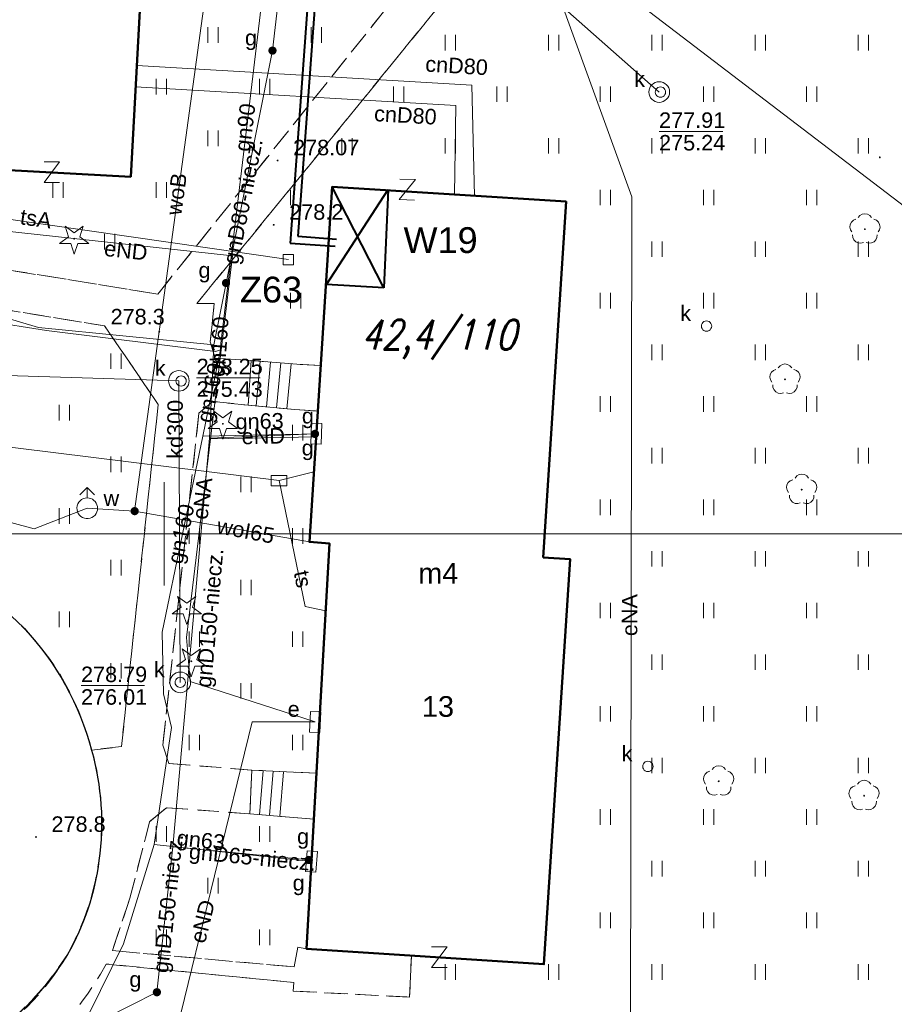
# Model space of a CAD drawing. Extents: x 0 to 6568752, y 0 to 5584302.
# Tile 50 of 74: x 6568593 to 6568635, y 5583977 to 5584025. Entities that reach past the tile are written whole.
import ezdxf
from ezdxf.enums import TextEntityAlignment as Align

# ---------------------------------------------------------------- set-up
doc = ezdxf.new("R2010")
doc.units = 0
doc.header["$PDSIZE"] = 0.75
for name, pattern in [('GAK', [3.5, 2, -0.7, 0.1, -0.7]), ('PRZER2-1', [1.5, 1, -0.5]), ('PRZER3-1', [2, 1.5, -0.5])]:
    doc.linetypes.add(name, pattern=pattern)
doc.layers.get('0').update_dxf_attribs({"linetype": 'CONTINUOUS'})
doc.layers.get('Defpoints').update_dxf_attribs({"linetype": 'CONTINUOUS'})
for name, color, linetype, lineweight in [('alarm', 51, 'CONTINUOUS', 50), ('EGBS', 7, 'CONTINUOUS', 18), ('EGBU', 7, 'CONTINUOUS', 50), ('EGBU_O', 7, 'CONTINUOUS', 50), ('EGDE', 7, 'CONTINUOUS', 18), ('GEPADR_O', 7, 'CONTINUOUS', 18), ('GEPPHC', 7, 'CONTINUOUS', 18), ('GUPPRZ_O', 7, 'CONTINUOUS', 18), ('OTKC', 7, 'CONTINUOUS', 18), ('OTKJ', 7, 'CONTINUOUS', 18), ('OTKK', 7, 'CONTINUOUS', 25), ('OTRN', 7, 'CONTINUOUS', 13), ('OTRN_O', 7, 'CONTINUOUS', 13), ('OTRS', 7, 'CONTINUOUS', 13), ('OTRS_O', 7, 'CONTINUOUS', 13), ('OTZT', 7, 'CONTINUOUS', 18), ('ramka sekcji', 7, 'CONTINUOUS', 18), ('siec', 7, 'GAK', 70), ('SUPK', 7, 'CONTINUOUS', 18), ('SUPW', 7, 'CONTINUOUS', 18), ('SUPW_O', 7, 'CONTINUOUS', 18)]:
    doc.layers.add(name, color=color, linetype=linetype, lineweight=lineweight)
for name, color, linetype, lineweight, true_color in [('OTZG', 7, 'CONTINUOUS', 18, 0x008000), ('OTZL', 7, 'CONTINUOUS', 18, 0x008000), ('SUCP', 7, 'CONTINUOUS', 18, 0xd200d2), ('SUCP_O', 7, 'CONTINUOUS', 18, 0xd200d2), ('SUEP', 1, 'CONTINUOUS', 18, 0xff0000), ('SUEP_O', 1, 'CONTINUOUS', 18, 0xff0000), ('SUES', 1, 'CONTINUOUS', 18, 0xff0000), ('SUES_O', 1, 'CONTINUOUS', 18, 0xff0000), ('SUGP', 7, 'CONTINUOUS', 18, 0xbfbf00), ('SUGP_O', 7, 'CONTINUOUS', 18, 0xbfbf00), ('SUGS', 7, 'CONTINUOUS', 18, 0xbfbf00), ('SUGS_O', 7, 'CONTINUOUS', 18, 0xbfbf00), ('SUGU', 7, 'CONTINUOUS', 18, 0xbfbf00), ('SUGU_O', 7, 'CONTINUOUS', 18, 0xbfbf00), ('SUGW', 7, 'CONTINUOUS', 18, 0xbfbf00), ('SUGW_O', 7, 'CONTINUOUS', 18, 0xbfbf00), ('SUKP', 7, 'CONTINUOUS', 18, 0x803300), ('SUKP_O', 7, 'CONTINUOUS', 18, 0x803300), ('SUKS', 7, 'CONTINUOUS', 18, 0x803300), ('SUKS_O', 7, 'CONTINUOUS', 18, 0x803300), ('SUTP', 7, 'CONTINUOUS', 18, 0xff9100), ('SUTP_O', 7, 'CONTINUOUS', 18, 0xff9100), ('SUWH', 5, 'CONTINUOUS', 18, 0x0000ff), ('SUWP', 5, 'CONTINUOUS', 18, 0x0000ff), ('SUWP_O', 5, 'CONTINUOUS', 18, 0x0000ff), ('SUWW', 5, 'CONTINUOUS', 18, 0x0000ff), ('SUWW_O', 5, 'CONTINUOUS', 18, 0x0000ff)]:
    doc.layers.add(name, color=color, linetype=linetype, lineweight=lineweight, true_color=true_color)
doc.styles.add('Arial', font='arial.ttf')
doc.styles.add('GEO-INFO', font='arial.ttf')
doc.styles.add('UZBROJENIE', font='SIMPLEX.shx', dxfattribs={"width": 0.8, "oblique": 15.00003, "height": 0.9})
doc.dimstyles.get("Standard").update_dxf_attribs({"dimtxt": 0.18, "dimasz": 0.18, "dimexe": 0.18, "dimexo": 0.0625, "dimgap": 0.09, "dimtad": 0, "dimtih": 1, "dimtoh": 1, "dimdec": 4, "dimzin": 0, "dimdsep": 46, "dimtxsty": 'Standard', "dimcen": 0.09, "dimadec": 0, "dimazin": 0, "dimtfac": 1, "dimtdec": 4, "dimtofl": 0, "dimtmove": 0, "dimatfit": 3, "dimfxl": 0, "dimtolj": 1, "dimtzin": 0, "dimarcsym": 0})

# ---------------------------------------------------------------- blocks, each defined once
blk = doc.blocks.new('D_GSPRDL1')
blk.add_hatch(color=0).paths.add_polyline_path([(0, -0.045), (0.013906, -0.042798), (0.02645, -0.036406), (0.036406, -0.02645), (0.042798, -0.013906), (0.045, 0), (0.042798, 0.013906), (0.036406, 0.02645), (0.02645, 0.036406), (0.013906, 0.042798), (0, 0.045), (-0.013906, 0.042798), (-0.02645, 0.036406), (-0.036406, 0.02645), (-0.042798, 0.013906), (-0.045, 0), (-0.042798, -0.013906), (-0.036406, -0.02645), (-0.02645, -0.036406), (-0.013906, -0.042798)])
at = {"color": 0}
for points in [[(-0.635969, -0.134326), (-0.70458, -0.024001), (-0.731429, 0.103115), (-0.713292, 0.231763), (-0.652348, 0.346501), (-0.55591, 0.433559), (-0.435555, 0.482485)], [(-0.324277, 0.563333), (-0.240553, 0.662679), (-0.127956, 0.727494), (0, 0.75), (0.127956, 0.727494), (0.240553, 0.662679), (0.324277, 0.563333)], [(0.435555, 0.482485), (0.55591, 0.433559), (0.652348, 0.346501), (0.713292, 0.231763), (0.731429, 0.103115), (0.70458, -0.024001), (0.635969, -0.134326)], [(-0.068773, -0.646351), (-0.194901, -0.677512), (-0.324092, -0.663766), (-0.440839, -0.606763), (-0.531129, -0.513345), (-0.584125, -0.394725), (-0.593465, -0.265141)], [(0.593465, -0.265141), (0.584125, -0.394725), (0.531129, -0.513345), (0.440839, -0.606763), (0.324092, -0.663766), (0.194901, -0.677512), (0.068773, -0.646351)]]:
    blk.add_lwpolyline(points, dxfattribs=at)
blk = doc.blocks.new('D_GSPRDI1')
blk.add_hatch(color=0).paths.add_polyline_path([(0, -0.045), (0.013906, -0.042798), (0.02645, -0.036406), (0.036406, -0.02645), (0.042798, -0.013906), (0.045, 0), (0.042798, 0.013906), (0.036406, 0.02645), (0.02645, 0.036406), (0.013906, 0.042798), (0, 0.045), (-0.013906, 0.042798), (-0.02645, 0.036406), (-0.036406, 0.02645), (-0.042798, 0.013906), (-0.045, 0), (-0.042798, -0.013906), (-0.036406, -0.02645), (-0.02645, -0.036406), (-0.013906, -0.042798)])
at = {"color": 0}
blk.add_lwpolyline([(0.272471, 0.088531), (0.713338, -0.231778), (0.168396, -0.231778), (0, -0.750048), (-0.168396, -0.231778), (-0.713338, -0.231778), (-0.272471, 0.088531), (-0.440867, 0.606801), (0, 0.286493), (0.440867, 0.606801)], close=True, dxfattribs=at)
blk = doc.blocks.new('D_GSPWPN1')
blk.add_hatch(color=0).paths.add_polyline_path([(-0.045, 0), (-0.043467, -0.011647), (-0.038971, -0.0225), (-0.03182, -0.03182), (-0.0225, -0.038971), (-0.011647, -0.043467), (0, -0.045), (0.011647, -0.043467), (0.0225, -0.038971), (0.03182, -0.03182), (0.038971, -0.0225), (0.043467, -0.011647), (0.045, 0), (0.043467, 0.011647), (0.038971, 0.0225), (0.03182, 0.03182), (0.0225, 0.038971), (0.011647, 0.043467), (0, 0.045), (-0.011647, 0.043467), (-0.0225, 0.038971), (-0.03182, 0.03182), (-0.038971, 0.0225), (-0.043467, 0.011647)])
blk = doc.blocks.new('D_GSPWPS1')
blk.add_hatch(color=0).paths.add_polyline_path([(-0.045, 0), (-0.043467, -0.011647), (-0.038971, -0.0225), (-0.03182, -0.03182), (-0.0225, -0.038971), (-0.011647, -0.043467), (0, -0.045), (0.011647, -0.043467), (0.0225, -0.038971), (0.03182, -0.03182), (0.038971, -0.0225), (0.043467, -0.011647), (0.045, 0), (0.043467, 0.011647), (0.038971, 0.0225), (0.03182, 0.03182), (0.0225, 0.038971), (0.011647, 0.043467), (0, 0.045), (-0.011647, 0.043467), (-0.0225, 0.038971), (-0.03182, 0.03182), (-0.038971, 0.0225), (-0.043467, 0.011647)])
blk = doc.blocks.new('D_GUPIKP1_2')
at = {"color": 0}
blk.add_lwpolyline([(-0.25, -0.25), (0.25, -0.25), (0.25, 0.25), (-0.25, 0.25)], close=True, dxfattribs=at)
blk = doc.blocks.new('D_GUPIKP1_3')
at = {"color": 0}
blk.add_lwpolyline([(0.375, -0.25), (-0.375, -0.25), (-0.375, 0.25), (0.375, 0.25)], close=True, dxfattribs=at)
blk = doc.blocks.new('D_GUPESE1')
at = {"color": 0}
blk.add_lwpolyline([(-0.5, -0.25), (-0.5, 0.25), (0.5, 0.25), (0.5, -0.25)], close=True, dxfattribs=at)
blk = doc.blocks.new('D_GUPIWZ1_1')
at = {"color": 0}
blk.add_lwpolyline([(0, 0.25), (0.064705, 0.241481), (0.125, 0.216506), (0.176777, 0.176777), (0.216506, 0.125), (0.241481, 0.064705), (0.25, 0), (0.241481, -0.064705), (0.216506, -0.125), (0.176777, -0.176777), (0.125, -0.216506), (0.064705, -0.241481), (0, -0.25), (-0.064705, -0.241481), (-0.125, -0.216506), (-0.176777, -0.176777), (-0.216506, -0.125), (-0.241481, -0.064705), (-0.25, 0), (-0.241481, 0.064705), (-0.216506, 0.125), (-0.176777, 0.176777), (-0.125, 0.216506), (-0.064705, 0.241481)], close=True, dxfattribs=at)
blk = doc.blocks.new('D_GUPKSD1_1')
at = {"color": 0}
blk.add_lwpolyline([(0, 0.25), (0.064705, 0.241481), (0.125, 0.216506), (0.176777, 0.176777), (0.216506, 0.125), (0.241481, 0.064705), (0.25, 0), (0.241481, -0.064705), (0.216506, -0.125), (0.176777, -0.176777), (0.125, -0.216506), (0.064705, -0.241481), (0, -0.25), (-0.064705, -0.241481), (-0.125, -0.216506), (-0.176777, -0.176777), (-0.216506, -0.125), (-0.241481, -0.064705), (-0.25, 0), (-0.241481, 0.064705), (-0.216506, 0.125), (-0.176777, 0.176777), (-0.125, 0.216506), (-0.064705, 0.241481)], close=True, dxfattribs=at)
blk = doc.blocks.new('D_GUPGSG1')
at = {"color": 0}
blk.add_lwpolyline([(-0.5, -0.25), (-0.5, 0.25), (0.5, 0.25), (0.5, -0.25)], close=True, dxfattribs=at)
blk = doc.blocks.new('D_GUPGZA1')
blk.add_hatch(color=0).paths.add_polyline_path([(-0.2, 0), (-0.193185, -0.051764), (-0.173205, -0.1), (-0.141421, -0.141421), (-0.1, -0.173205), (-0.051764, -0.193185), (0, -0.2), (0.051764, -0.193185), (0.1, -0.173205), (0.141421, -0.141421), (0.173205, -0.1), (0.193185, -0.051764), (0.2, 0), (0.193185, 0.051764), (0.173205, 0.1), (0.141421, 0.141421), (0.1, 0.173205), (0.051764, 0.193185), (0, 0.2), (-0.051764, 0.193185), (-0.1, 0.173205), (-0.141421, 0.141421), (-0.173205, 0.1), (-0.193185, 0.051764)])
blk = doc.blocks.new('D_GUPGUT1')
blk.add_hatch(color=0).paths.add_polyline_path([(-0.2, 0), (-0.193185, -0.051764), (-0.173205, -0.1), (-0.141421, -0.141421), (-0.1, -0.173205), (-0.051764, -0.193185), (0, -0.2), (0.051764, -0.193185), (0.1, -0.173205), (0.141421, -0.141421), (0.173205, -0.1), (0.193185, -0.051764), (0.2, 0), (0.193185, 0.051764), (0.173205, 0.1), (0.141421, 0.141421), (0.1, 0.173205), (0.051764, 0.193185), (0, 0.2), (-0.051764, 0.193185), (-0.1, 0.173205), (-0.141421, 0.141421), (-0.173205, 0.1), (-0.193185, 0.051764)])
blk = doc.blocks.new('D_GUPWZA1')
blk.add_hatch(color=0).paths.add_polyline_path([(-0.2, 0), (-0.193185, -0.051764), (-0.173205, -0.1), (-0.141421, -0.141421), (-0.1, -0.173205), (-0.051764, -0.193185), (0, -0.2), (0.051764, -0.193185), (0.1, -0.173205), (0.141421, -0.141421), (0.173205, -0.1), (0.193185, -0.051764), (0.2, 0), (0.193185, 0.051764), (0.173205, 0.1), (0.141421, 0.141421), (0.1, 0.173205), (0.051764, 0.193185), (0, 0.2), (-0.051764, 0.193185), (-0.1, 0.173205), (-0.141421, 0.141421), (-0.173205, 0.1), (-0.193185, 0.051764)])
blk = doc.blocks.new('D_GUPWDT1')
at = {"color": 0}
for points in [[(-0.353553, 0.646447), (0, 1), (0.353553, 0.646447)], [(0, 0.5), (0, 1)]]:
    blk.add_lwpolyline(points, dxfattribs=at)
blk.add_lwpolyline([(0, 0.5), (0.086824, 0.492404), (0.17101, 0.469846), (0.25, 0.433013), (0.321394, 0.383022), (0.383022, 0.321394), (0.433013, 0.25), (0.469846, 0.17101), (0.492404, 0.086824), (0.5, 0), (0.492404, -0.086824), (0.469846, -0.17101), (0.433013, -0.25), (0.377875, -0.32743), (0.309079, -0.393027), (0.229113, -0.444418), (0.140866, -0.479746), (0.047528, -0.497736), (-0.047528, -0.497736), (-0.140866, -0.479746), (-0.229113, -0.444418), (-0.309079, -0.393027), (-0.377875, -0.32743), (-0.433013, -0.25), (-0.4725, -0.163534), (-0.494911, -0.071157), (-0.499434, 0.023791), (-0.485906, 0.117879), (-0.454816, 0.207708), (-0.407288, 0.290028), (-0.34504, 0.361867), (-0.27032, 0.420627), (-0.185831, 0.464184), (-0.094626, 0.490964)], close=True, dxfattribs=at)
blk = doc.blocks.new('D_GEPPHC1')
at = {"color": 0}
blk.add_lwpolyline([(-0.375, 0.5), (0.375, 0.5), (-0.375, -0.5), (0.375, -0.5)], dxfattribs=at)
blk = doc.blocks.new('D_GSSUTR1')
at = {"color": 0}
for points in [[(-0.25666, 0.36165), (-0.25666, -0.38835)], [(0.24334, -0.38835), (0.24334, 0.36165)]]:
    blk.add_lwpolyline(points, dxfattribs=at)
blk = doc.blocks.new('*D45')
at = {"layer": 'Defpoints', "color": 0}
for p in [(6568647.5, 5584150), (6568650, 5584150), (0, 0)]:
    blk.add_point(p, dxfattribs=at)
at = {"layer": 'ramka sekcji', "color": 0, "lineweight": -2}
blk.add_line((6568649.938, 5584150), (6568647.5, 5584150), dxfattribs=at)
at = {"layer": 'ramka sekcji', "color": 0, "insert": (6568644.106, 5584150), "char_height": 0.75, "attachment_point": 5, "style": 'GEO-INFO'}
blk.add_mtext('\\A1;5584150.0000', dxfattribs=at)
blk = doc.blocks.new('*D46')
at = {"layer": 'Defpoints', "color": 0}
for p in [(6568650, 5584152.5), (6568650, 5584150), (0, 0)]:
    blk.add_point(p, dxfattribs=at)
at = {"layer": 'ramka sekcji', "color": 0, "lineweight": -2}
blk.add_line((6568650, 5584150.062), (6568650, 5584152.5), dxfattribs=at)
at = {"layer": 'ramka sekcji', "color": 0, "insert": (6568650, 5584155.896), "char_height": 0.75, "attachment_point": 5, "rotation": 90, "style": 'GEO-INFO'}
blk.add_mtext('\\A1;6568650.0000', dxfattribs=at)

msp = doc.modelspace()

# ---------------------------------------------------------------- linework, layer by layer
at = {"layer": 'EGBS', "linetype": 'Continuous', "lineweight": 18, "elevation": 10.18}
for points in [[(6568604.21, 5584008.39), (6568604.07, 5584006.23), (6568606.32, 5584006.02), (6568607.44, 5584005.94), (6568607.58, 5584008.15), (6568606.42, 5584008.21)], [(6568604.25, 5583988.56), (6568604.14, 5583986.44), (6568606.07, 5583986.28), (6568607.25003, 5583986.18059), (6568607.37678, 5583988.4071), (6568606.26, 5583988.46)]]:
    msp.add_lwpolyline(points, close=True, dxfattribs=at)
for points in [[(6568604.44825, 5584006.1947), (6568604.6498, 5584008.35418)], [(6568604.94608, 5584006.14823), (6568605.14818, 5584008.31359)], [(6568605.44392, 5584006.10177), (6568605.64657, 5584008.27299)], [(6568605.94175, 5584006.0553), (6568606.14495, 5584008.2324)], [(6568604.60671, 5583986.40131), (6568604.78347, 5583988.53346)], [(6568605.105, 5583986.36), (6568605.28312, 5583988.5086)], [(6568605.60329, 5583986.31869), (6568605.78278, 5583988.48374)]]:
    msp.add_lwpolyline(points, dxfattribs=at)
at = {"layer": 'EGBU', "linetype": 'Continuous', "lineweight": 50, "elevation": 10.18}
for points in [[(6568586.16, 5584020.66), (6568573.69, 5584021.35), (6568573.81, 5584024.08), (6568561.4, 5584024.95), (6568562.09, 5584036.3), (6568574.45, 5584035.59), (6568574.27, 5584032.86), (6568586.73, 5584032.08), (6568586.55, 5584029.38), (6568598.99, 5584028.63), (6568598.38, 5584017.29), (6568586.01, 5584017.96)], [(6568618.35, 5583998.85), (6568619.65, 5583998.78), (6568618.39, 5583979.16), (6568606.89262, 5583979.90249), (6568608.01, 5583999.53), (6568607.03, 5583999.61), (6568608.13, 5584016.8), (6568619.46, 5584016.09)]]:
    msp.add_lwpolyline(points, close=True, dxfattribs=at)
at = {"layer": 'EGDE', "linetype": 'Continuous', "elevation": 10.22}
for points in [[(6568648.59375, 5584104.42383), (6568646.521, 5584059.38927), (6568644.22449, 5584009.45582), (6568609.00522, 5584036.3441), (6568583.6998, 5584038.16817), (6568558.47556, 5584075.58605), (6568538.06756, 5584076.86319), (6568491.15577, 5584079.0589), (6568441.65482, 5584081.9513), (6568391.77674, 5584086.94902), (6568374.92948, 5584088.19204), (6568375.19, 5584092.43), (6568377.65, 5584132.3), (6568371.2, 5584132.71), (6568369.87809, 5584134.81056), (6568369.45834, 5584137.11533), (6568375.25714, 5584238.8479), (6568377.54509, 5584242.89769), (6568381.25599, 5584245.17568), (6568384.82038, 5584245.63164)], [(6568594.31055, 5583939.47691), (6568591.06023, 5583939.65534), (6568585.12694, 5583937.54872), (6568482.90911, 5583944.55214), (6568370.44353, 5583952.88368), (6568294.32233, 5583957.98331), (6568295.92847, 5583986.21622), (6568307.93382, 5584034.73468), (6568319.9193, 5584083.24287), (6568320.72616, 5584086.59352), (6568329.45932, 5584084.84591), (6568374.48985, 5584081.95589), (6568374.92948, 5584088.19204), (6568391.77674, 5584086.94902), (6568441.65482, 5584081.9513), (6568491.15577, 5584079.0589), (6568538.06756, 5584076.86319), (6568558.47556, 5584075.58605), (6568583.6998, 5584038.16817), (6568609.00522, 5584036.3441), (6568644.22449, 5584009.45582)]]:
    msp.add_lwpolyline(points, dxfattribs=at)
at = {"layer": 'GUPPRZ_O', "linetype": 'Continuous', "lineweight": 13, "elevation": 10.8, "flags": 128}
for points in [[(6568623.96277, 5584019.4849), (6568627.04277, 5584019.4849)], [(6568601.5683, 5584007.55677), (6568604.6483, 5584007.55677)], [(6568595.97079, 5583992.64935), (6568599.05079, 5583992.64935)]]:
    msp.add_lwpolyline(points, dxfattribs=at)
at = {"layer": 'OTKC', "linetype": 'PRZER2-1', "lineweight": 18, "elevation": 10.18}
for points in [[(6568621.76, 5584035.93), (6568601.58, 5584011.16), (6568602.42, 5584011.16), (6568602.23, 5584009.29), (6568602.47, 5584008.5), (6568604.21, 5584008.39), (6568604.07, 5584006.23), (6568602.36, 5584006.41), (6568601.68, 5584005.85), (6568599.93, 5583989.77), (6568600.22, 5583988.88), (6568604.25, 5583988.56), (6568604.14, 5583986.44), (6568600.11, 5583986.74), (6568599.29, 5583986.06), (6568598.34, 5583982.36), (6568597.49, 5583979.82), (6568606.29, 5583979.03), (6568606.47, 5583979.98), (6568606.89262, 5583979.90249), (6568611.97, 5583979.56), (6568611.88, 5583977.57), (6568606.25, 5583977.86), (6568606.27, 5583978.28), (6568597.19, 5583979.17, -0.30309767), (6568582.7, 5583971.58)], [(6568590.81, 5583975.18, 0.13382563), (6568595.31, 5583979.63, 0.19804849), (6568596.48, 5583989.53), (6568597.93, 5583989.7), (6568599.71, 5584006.27), (6568597.11, 5584010.07), (6568587.6, 5584011.62)]]:
    msp.add_lwpolyline(points, format="xyb", dxfattribs=at)
msp.add_lwpolyline([(6568592.37, 5584012.79), (6568599.69, 5584011.61), (6568616.32, 5584032.4)], dxfattribs=at)
at = {"layer": 'OTKJ', "linetype": 'PRZER3-1', "lineweight": 18, "elevation": 10.18}
msp.add_lwpolyline([(6568532.87, 5583981.73), (6568552.45, 5583980.18), (6568554.09, 5583980.58), (6568556.08, 5583981.52), (6568574.96, 5583995.82, -0.11542334), (6568580.2, 5583998.8, -0.08151273), (6568584.87, 5583999.31, -0.01541323), (6568585.62, 5583999.25, -0.16949842), (6568593.23, 5583995.41, -0.12259514), (6568596.48, 5583989.53, -0.10340964), (6568596.84, 5583984.19, -0.10093638), (6568595.31, 5583979.63, -0.27999722), (6568582.79, 5583973.27)], format="xyb", dxfattribs=at)
at = {"layer": 'OTKK', "linetype": 'Continuous', "lineweight": 25, "elevation": 10.18}
msp.add_lwpolyline([(6568532.87, 5583981.73), (6568552.45, 5583980.18), (6568554.09, 5583980.58), (6568556.08, 5583981.52), (6568574.96, 5583995.82, -0.11542334), (6568580.2, 5583998.8, -0.08151273), (6568584.87, 5583999.31, -0.01541323), (6568585.62, 5583999.25, -0.16949842), (6568593.23, 5583995.41, -0.12259514), (6568596.48, 5583989.53, -0.10340964), (6568596.84, 5583984.19, -0.10093638), (6568595.31, 5583979.63, -0.27999722), (6568582.79, 5583973.27)], format="xyb", dxfattribs=at)
at = {"layer": 'OTZT', "color": 7, "linetype": 'PRZER2-1', "lineweight": 18, "elevation": 10.1}
for points in [[(6568565.25001, 5584024.6801), (6568565.15, 5584023.53), (6568564.95, 5584021.03), (6568563.51, 5584018.53), (6568548.42, 5584024.36), (6568548.66, 5584029.11), (6568554.44, 5584037.87), (6568614.9, 5584033.77), (6568616.32, 5584032.4), (6568599.69, 5584011.61), (6568592.37, 5584012.79), (6568591.85, 5584014.17), (6568592.04, 5584016.29), (6568592.16061, 5584017.62686), (6568598.38, 5584017.29), (6568598.99, 5584028.63), (6568586.55, 5584029.38), (6568586.73, 5584032.08), (6568574.27, 5584032.86), (6568574.45, 5584035.59), (6568562.09, 5584036.3), (6568561.4, 5584024.95)], [(6568607.37678, 5583988.4071), (6568606.26, 5583988.46), (6568604.25, 5583988.56), (6568600.22, 5583988.88), (6568599.93, 5583989.77), (6568601.68, 5584005.85), (6568602.36, 5584006.41), (6568604.07, 5584006.23), (6568606.32, 5584006.02), (6568607.44, 5584005.94), (6568607.03, 5583999.61), (6568608.01, 5583999.53)], [(6568606.89262, 5583979.90249), (6568606.47, 5583979.98), (6568606.29, 5583979.03), (6568597.49, 5583979.82), (6568598.34, 5583982.36), (6568599.29, 5583986.06), (6568600.11, 5583986.74), (6568604.14, 5583986.44), (6568606.07, 5583986.28), (6568607.25003, 5583986.18059)]]:
    msp.add_lwpolyline(points, close=True, dxfattribs=at)
msp.add_lwpolyline([(6568582.7, 5583971.58, 0.30309767), (6568597.19, 5583979.17), (6568606.27, 5583978.28), (6568606.25, 5583977.86), (6568611.88, 5583977.57), (6568611.97, 5583979.56), (6568618.39, 5583979.16), (6568619.65, 5583998.78), (6568618.35, 5583998.85), (6568619.46, 5584016.09), (6568608.13, 5584016.8), (6568607.58, 5584008.15), (6568606.42, 5584008.21), (6568604.21, 5584008.39), (6568602.47, 5584008.5), (6568602.23, 5584009.29), (6568602.42, 5584011.16), (6568601.58, 5584011.16), (6568621.76, 5584035.93), (6568624.3, 5584035.81), (6568626.0736, 5584035.7258), (6568625.67, 5584029.02), (6568637.33, 5584028.27)], format="xyb", dxfattribs=at)
msp.add_lwpolyline([(6568597.93, 5583989.7), (6568596.48, 5583989.53, 0.30853996), (6568585.62, 5583999.25), (6568586.17, 5584002.51), (6568587.15, 5584002.37), (6568588.12, 5584008.46), (6568587.15, 5584008.64), (6568587.6, 5584011.62), (6568597.11, 5584010.07), (6568599.71, 5584006.27)], format="xyb", close=True, dxfattribs=at)
at = {"layer": 'ramka sekcji'}
for p, q in [((6568600, 5584000), (6568600, 5584002.5)), ((6568676.7409, 5584000), (6568400, 5584000)), ((6568600, 5584000), (6568597.5, 5584000)), ((6568600, 5584000), (6568600, 5583997.5)), ((6568600, 5584000), (6568602.5, 5584000))]:
    msp.add_line(p, q, dxfattribs=at)
at = {"layer": 'siec', "linetype": 'ByBlock', "lineweight": 40}
for p, q in [((6568609.78683, 5584060.13014), (6568606.47736, 5584014.40621)), ((6568609.41547, 5584059.80289), (6568606.10601, 5584014.07896)), ((6568607.86153, 5584012.07122), (6568610.8381, 5584016.67361)), ((6568610.63532, 5584011.91374), (6568608.13, 5584016.8)), ((6568610.8381, 5584016.67361), (6568610.63532, 5584011.91374)), ((6568606.47736, 5584014.40621), (6568608.34077, 5584014.27134)), ((6568606.10601, 5584014.07896), (6568608.27212, 5584013.92218)), ((6568610.63532, 5584011.91374), (6568607.86153, 5584012.07122))]:
    msp.add_line(p, q, dxfattribs=at)
at = {"layer": 'SUCP', "linetype": 'Continuous', "lineweight": 18, "elevation": 10.14}
for points in [[(6568598.67007, 5584022.68239), (6568614.89307, 5584021.72043), (6568615.02278, 5584016.36806)], [(6568598.61393, 5584021.63884), (6568614.12517, 5584020.74841), (6568614.0601, 5584016.42839)]]:
    msp.add_lwpolyline(points, dxfattribs=at)
at = {"layer": 'SUEP', "linetype": 'Continuous', "lineweight": 18, "elevation": 10.14}
for points in [[(6568591.84922, 5583969.21782), (6568603.50663, 5583976.4686), (6568622.5865, 5583975.8144), (6568622.6444, 5584016.31829), (6568617.76016, 5584029.8064), (6568618.47051, 5584043.74663), (6568620.21056, 5584049.95953), (6568617.64449, 5584051.96662), (6568618.73173, 5584062.17458), (6568620.09776, 5584075.00001), (6568619.53545, 5584088.36379), (6568604.02591, 5584090.56413), (6568599.66503, 5584092.15806), (6568596.68181, 5584091.84144), (6568595.6, 5584090.99)], [(6568580.96755, 5584017.38135), (6568589.24587, 5584014.99984), (6568603.30967, 5584013.46893), (6568602.23904, 5584004.59904)], [(6568602.23904, 5584004.59904), (6568601.07785, 5583994.97874), (6568601.25529, 5583992.85086), (6568607.31, 5583990.89)], [(6568602.23904, 5584004.59904), (6568607.35593, 5584004.70336)], [(6568607.31, 5583990.89), (6568604.25067, 5583990.89931), (6568600.61072, 5583975.97924), (6568600.09289, 5583972.08427), (6568591.84922, 5583969.21782)]]:
    msp.add_lwpolyline(points, dxfattribs=at)
at = {"layer": 'SUGP', "linetype": 'Continuous', "lineweight": 18, "elevation": 10.14}
for points in [[(6568560.47, 5584063.47), (6568560.02, 5584058.74), (6568559.69, 5584055.26), (6568559.62, 5584050.89), (6568559.53, 5584045.68), (6568559.14, 5584040.46), (6568558.44, 5584031.44), (6568557.96, 5584027.61), (6568557.32, 5584021.34), (6568561.5, 5584019.99), (6568563.82, 5584019.18), (6568567.61, 5584018.02), (6568571.75, 5584016.99), (6568576.44, 5584016.02), (6568580.42, 5584015.52), (6568586.24, 5584014.49), (6568585.71, 5584011.2), (6568594.3, 5584009.84), (6568602.49, 5584008.83), (6568602.72, 5584008.91)], [(6568558.53405, 5584039.68441), (6568557.48487, 5584020.83951), (6568567.6, 5584017.84), (6568593.9086, 5584009.99052), (6568602.39468, 5584009.15947)], [(6568602.39468, 5584009.15947), (6568602.19592, 5584004.63958), (6568600.41988, 5583984.84924), (6568599.64462, 5583977.80473), (6568583.04064, 5583969.40812), (6568577.55835, 5583969.78749), (6568570.80786, 5583970.25352), (6568546.90448, 5583971.0015), (6568531.38191, 5583971.50148), (6568522.94, 5583973.07), (6568520.02153, 5583972.78616), (6568522.94278, 5583992.41225), (6568523.67456, 5584007.01875), (6568524.53384, 5584030.89757), (6568524.62, 5584031.05), (6568524.24, 5584031.08), (6568523.37, 5584031.2)], [(6568602.74, 5584009.21), (6568605.24, 5584030.13), (6568612.99, 5584029.25)], [(6568602.39468, 5584009.15947), (6568602.99224, 5584012.14539), (6568605.24235, 5584023.39921), (6568605.97133, 5584029.68907)], [(6568602.72, 5584008.91), (6568602.74, 5584009.21)], [(6568589.45, 5583971.5), (6568593.43, 5583973.91), (6568596.35, 5583976.74), (6568598.03, 5583980.15), (6568599.51, 5583984.96), (6568600.35, 5583990.62), (6568599.96, 5583992.25), (6568599.9, 5583995.24), (6568601.87, 5584004.73), (6568602.72, 5584008.91)], [(6568601.87, 5584004.73), (6568606.67, 5584004.83)], [(6568602.19592, 5584004.63958), (6568607.3, 5584004.84)], [(6568606.67, 5584004.83), (6568607.3651, 5584004.84671)], [(6568599.51, 5583984.96), (6568606.38, 5583984.22)], [(6568600.41988, 5583984.84924), (6568607, 5583984.21)], [(6568606.38, 5583984.22), (6568607.13359, 5583984.13522)]]:
    msp.add_lwpolyline(points, dxfattribs=at)
at = {"layer": 'SUKP', "linetype": 'Continuous', "lineweight": 18, "elevation": 10.14}
for points in [[(6568623.96972, 5584021.39394), (6568594.36033, 5584047.55093), (6568568.60146, 5584064.77377), (6568545.13518, 5584067.49805), (6568545.4042, 5584110.26428), (6568539.09863, 5584113.61504), (6568505.81597, 5584131.84069)], [(6568600.77637, 5583992.80962), (6568600.70849, 5584007.40765), (6568589.22266, 5584007.76752), (6568577.22512, 5584011.91648), (6568564.32055, 5584016.33149), (6568556.63, 5584019.17)]]:
    msp.add_lwpolyline(points, dxfattribs=at)
at = {"layer": 'SUPK', "linetype": 'Continuous', "lineweight": 18, "elevation": 10.14}
for points in [[(6568623.96972, 5584020.89394, -1), (6568623.96972, 5584021.89394, -1)], [(6568600.70849, 5584006.90765, -1), (6568600.70849, 5584007.90765, -1)], [(6568600.77637, 5583992.30962, -1), (6568600.77637, 5583993.30962, -1)]]:
    msp.add_lwpolyline(points, format="xyb", close=True, dxfattribs=at)
at = {"layer": 'SUTP', "linetype": 'Continuous', "lineweight": 18, "elevation": 10.14}
for points in [[(6568522.49483, 5584020.20214), (6568544.68411, 5584012.78347), (6568551.1538, 5584011.29372), (6568572.84344, 5584006.63784), (6568605.56024, 5584002.57709)], [(6568576.74575, 5584017.49696), (6568606.01226, 5584013.28374)], [(6568605.56024, 5584002.57709), (6568607.247, 5584003.0011)], [(6568605.56024, 5584002.57709), (6568606.82889, 5583996.48296), (6568607.82449, 5583996.27135)]]:
    msp.add_lwpolyline(points, dxfattribs=at)
at = {"layer": 'SUWP', "linetype": 'Continuous', "lineweight": 18, "elevation": 10.14}
for points in [[(6568598.56818, 5584001.09917), (6568602.77301, 5584031.78604), (6568602.92248, 5584032.87692)], [(6568598.56818, 5584001.09917), (6568596.27227, 5584001.23937), (6568593.70662, 5584000.2439), (6568580.30141, 5584003.86768)], [(6568598.56818, 5584001.09917), (6568607.03, 5583999.61)]]:
    msp.add_lwpolyline(points, dxfattribs=at)

# ---------------------------------------------------------------- block references
at = {"layer": 'GEPPHC', "linetype": 'Continuous', "lineweight": 18}
for p in [(6568594.55981, 5584017.51388, 10.24), (6568613.319, 5583979.51007, 10.24)]:
    msp.add_blockref('D_GEPPHC1', p, dxfattribs=at)
at = {"layer": 'GEPPHC', "linetype": 'Continuous', "lineweight": 18, "rotation": 357.8780079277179}
msp.add_blockref('D_GEPPHC1', (6568611.7666, 5584016.66742, 10.24), dxfattribs=at)
at = {"layer": 'OTRN', "linetype": 'Continuous', "lineweight": 13}
for p in [(6568634.65, 5584018.23, 10.08), (6568605.3, 5584014.96, 10.08), (6568599.76, 5584009.78, 10.08), (6568593.79, 5583985.32, 10.08)]:
    msp.add_blockref('D_GSPWPN1', p, dxfattribs=at)
at = {"layer": 'OTRS', "linetype": 'Continuous', "lineweight": 13}
msp.add_blockref('D_GSPWPS1', (6568605.49, 5584018.08, 10.08), dxfattribs=at)
at = {"layer": 'OTZG', "linetype": 'Continuous', "lineweight": 18}
for p in [(6568595.64, 5584014.29, 10.12), (6568602.84, 5584005.33, 10.12), (6568601.09, 5583996.36, 10.12), (6568601.31, 5583993.83, 10.12)]:
    msp.add_blockref('D_GSPRDI1', p, dxfattribs=at)
at = {"layer": 'OTZL', "linetype": 'Continuous', "lineweight": 18}
for p in [(6568633.93, 5584014.75, 10.12), (6568630.06, 5584007.48, 10.12), (6568630.87, 5584002.14, 10.12), (6568626.85, 5583988.02, 10.12), (6568633.89, 5583987.32, 10.12)]:
    msp.add_blockref('D_GSPRDL1', p, dxfattribs=at)
at = {"layer": 'OTZT', "color": 7, "linetype": 'Continuous', "lineweight": 18}
for p in [(6568602.37, 5584024.16445, 10.1), (6568607.37, 5584024.16445, 10.1), (6568613.865, 5584023.80039, 10.1), (6568618.865, 5584023.80039, 10.1), (6568623.865, 5584023.80039, 10.1), (6568628.865, 5584023.80039, 10.1), (6568633.865, 5584023.80039, 10.1), (6568599.87, 5584021.66445, 10.1), (6568604.87, 5584021.66445, 10.1), (6568611.365, 5584021.30039, 10.1), (6568616.365, 5584021.30039, 10.1), (6568621.365, 5584021.30039, 10.1), (6568626.365, 5584021.30039, 10.1), (6568631.365, 5584021.30039, 10.1), (6568602.37, 5584019.16445, 10.1), (6568608.865, 5584018.80039, 10.1), (6568613.865, 5584018.80039, 10.1), (6568618.865, 5584018.80039, 10.1), (6568623.865, 5584018.80039, 10.1), (6568628.865, 5584018.80039, 10.1), (6568633.865, 5584018.80039, 10.1), (6568594.87, 5584016.66445, 10.1), (6568599.87, 5584016.66445, 10.1), (6568606.365, 5584016.30039, 10.1), (6568621.365, 5584016.30039, 10.1), (6568626.365, 5584016.30039, 10.1), (6568631.365, 5584016.30039, 10.1), (6568597.37, 5584014.16445, 10.1), (6568623.865, 5584013.80039, 10.1), (6568628.865, 5584013.80039, 10.1), (6568633.865, 5584013.80039, 10.1), (6568606.365, 5584011.30039, 10.1), (6568621.365, 5584011.30039, 10.1), (6568626.365, 5584011.30039, 10.1), (6568631.365, 5584011.30039, 10.1), (6568623.865, 5584008.80039, 10.1), (6568628.865, 5584008.80039, 10.1), (6568633.865, 5584008.80039, 10.1), (6568597.665, 5584008.37728, 10.1), (6568621.365, 5584006.30039, 10.1), (6568626.365, 5584006.30039, 10.1), (6568631.365, 5584006.30039, 10.1), (6568595.165, 5584005.87728, 10.1), (6568606.47, 5584004.91138, 10.1), (6568623.865, 5584003.80039, 10.1), (6568628.865, 5584003.80039, 10.1), (6568633.865, 5584003.80039, 10.1), (6568597.665, 5584003.37728, 10.1), (6568603.97, 5584002.41138, 10.1), (6568621.365, 5584001.30039, 10.1), (6568626.365, 5584001.30039, 10.1), (6568631.365, 5584001.30039, 10.1), (6568595.165, 5584000.87728, 10.1), (6568601.47, 5583999.91138, 10.1), (6568606.47, 5583999.91138, 10.1), (6568623.865, 5583998.80039, 10.1), (6568628.865, 5583998.80039, 10.1), (6568633.865, 5583998.80039, 10.1), (6568597.665, 5583998.37728, 10.1), (6568603.97, 5583997.41138, 10.1), (6568621.365, 5583996.30039, 10.1), (6568626.365, 5583996.30039, 10.1), (6568631.365, 5583996.30039, 10.1), (6568595.165, 5583995.87728, 10.1), (6568601.47, 5583994.91138, 10.1), (6568606.47, 5583994.91138, 10.1), (6568623.865, 5583993.80039, 10.1), (6568628.865, 5583993.80039, 10.1), (6568633.865, 5583993.80039, 10.1), (6568597.665, 5583993.37728, 10.1), (6568603.97, 5583992.41138, 10.1), (6568621.365, 5583991.30039, 10.1), (6568626.365, 5583991.30039, 10.1), (6568631.365, 5583991.30039, 10.1), (6568601.47, 5583989.91138, 10.1), (6568606.47, 5583989.91138, 10.1), (6568623.865, 5583988.80039, 10.1), (6568628.865, 5583988.80039, 10.1), (6568633.865, 5583988.80039, 10.1), (6568621.365, 5583986.30039, 10.1), (6568626.365, 5583986.30039, 10.1), (6568631.365, 5583986.30039, 10.1), (6568599.87001, 5583985.47683, 10.1), (6568604.87001, 5583985.47683, 10.1), (6568623.865, 5583983.80039, 10.1), (6568628.865, 5583983.80039, 10.1), (6568633.865, 5583983.80039, 10.1), (6568602.37001, 5583982.97683, 10.1), (6568621.365, 5583981.30039, 10.1), (6568626.365, 5583981.30039, 10.1), (6568631.365, 5583981.30039, 10.1), (6568599.87001, 5583980.47683, 10.1), (6568604.87001, 5583980.47683, 10.1), (6568613.865, 5583978.80039, 10.1), (6568618.865, 5583978.80039, 10.1), (6568623.865, 5583978.80039, 10.1), (6568628.865, 5583978.80039, 10.1), (6568633.865, 5583978.80039, 10.1)]:
    msp.add_blockref('D_GSSUTR1', p, dxfattribs=at)
at = {"layer": 'SUES', "linetype": 'Continuous', "lineweight": 18, "rotation": 87.1895130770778}
msp.add_blockref('D_GUPESE1', (6568607.31, 5583990.89, 10.16), dxfattribs=at)
at = {"layer": 'SUGS', "linetype": 'Continuous', "lineweight": 18}
for p, rotation in [((6568607.3651, 5584004.84671, 10.16), 267.6667229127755), ((6568607.13359, 5583984.13522, 10.16), 265.6852303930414)]:
    msp.add_blockref('D_GUPGSG1', p, dxfattribs=dict(at, rotation=rotation))
at = {"layer": 'SUGU', "linetype": 'Continuous', "lineweight": 18}
for p in [(6568605.24235, 5584023.39921, 10.16), (6568602.99224, 5584012.14539, 10.16), (6568599.64462, 5583977.80473, 10.16)]:
    msp.add_blockref('D_GUPGUT1', p, dxfattribs=at)
at = {"layer": 'SUGW', "linetype": 'Continuous', "lineweight": 18}
for p in [(6568607.3, 5584004.84, 10.16), (6568607, 5583984.21, 10.16)]:
    msp.add_blockref('D_GUPGZA1', p, dxfattribs=at)
at = {"layer": 'SUKS', "linetype": 'Continuous', "lineweight": 18}
for p in [(6568626.26, 5584010.06, 10.16), (6568623.42, 5583988.74, 10.16)]:
    msp.add_blockref('D_GUPKSD1_1', p, dxfattribs=at)
at = {"layer": 'SUPK', "linetype": 'Continuous', "lineweight": 18}
for name, p in [('D_GUPIKP1_2', (6568606.01226, 5584013.28374, 10.16)), ('D_GUPIKP1_3', (6568605.56024, 5584002.57709, 10.16))]:
    msp.add_blockref(name, p, dxfattribs=at)
at = {"layer": 'SUPW', "linetype": 'Continuous', "lineweight": 18}
for p in [(6568624.02966, 5584021.39141, 10.18), (6568600.8183, 5584007.40123, 10.18), (6568600.77637, 5583992.80962, 10.18)]:
    msp.add_blockref('D_GUPIWZ1_1', p, dxfattribs=at)
at = {"layer": 'SUWH', "linetype": 'Continuous', "lineweight": 18}
msp.add_blockref('D_GUPWDT1', (6568596.27227, 5584001.23937, 10.16), dxfattribs=at)
at = {"layer": 'SUWW', "linetype": 'Continuous', "lineweight": 18}
msp.add_blockref('D_GUPWZA1', (6568598.56818, 5584001.09917, 10.16), dxfattribs=at)

# ---------------------------------------------------------------- texts
at = {"layer": 'alarm', "color": 0, "linetype": 'Continuous', "lineweight": 30, "style": 'GEO-INFO'}
for s, p in [('W19', (6568613.3824, 5584014.22364, -9.52)), ('Z63', (6568605.17352, 5584011.82804, -9.52))]:
    msp.add_text(s, height=1.25, dxfattribs=at).set_placement(p, align=Align.MIDDLE)
at = {"layer": 'alarm', "color": 0, "lineweight": 30, "style": 'UZBROJENIE', "oblique": 15.00003, "width": 0.8}
msp.add_text('42,4/110', height=1.44, dxfattribs=at).set_placement((6568609.53451, 5584008.91951))
at = {"layer": 'EGBU_O', "linetype": 'Continuous', "lineweight": 0, "style": 'Arial'}
msp.add_text('m4', height=1, dxfattribs=at).set_placement((6568613.27131, 5583997.59075, 10.8), align=Align.CENTER)
at = {"layer": 'GEPADR_O', "linetype": 'Continuous', "lineweight": 0, "style": 'Arial'}
msp.add_text('13', height=1, dxfattribs=at).set_placement((6568612.47968, 5583991.14125, 10.8))
at = {"layer": 'GUPPRZ_O', "linetype": 'Continuous', "lineweight": 0, "style": 'Arial'}
for s, p in [('277.91', (6568623.96277, 5584019.6574, 10.8)), ('275.24', (6568623.96277, 5584018.5624, 10.8)), ('278.25', (6568601.5683, 5584007.72927, 10.8)), ('275.43', (6568601.5683, 5584006.63427, 10.8)), ('278.79', (6568595.97079, 5583992.82185, 10.8)), ('276.01', (6568595.97079, 5583991.72685, 10.8))]:
    msp.add_text(s, height=0.75, dxfattribs=at).set_placement(p)
at = {"layer": 'OTRN_O', "linetype": 'Continuous', "lineweight": 0, "style": 'Arial'}
for s, p in [('278.2', (6568606.05, 5584015.21, 10.8)), ('278.3', (6568597.4025, 5584010.14263, 10.8)), ('278.8', (6568594.54, 5583985.57, 10.8))]:
    msp.add_text(s, height=0.75, dxfattribs=at).set_placement(p)
at = {"layer": 'OTRS_O', "linetype": 'Continuous', "lineweight": 0, "style": 'Arial'}
msp.add_text('278.07', height=0.75, dxfattribs=at).set_placement((6568606.24, 5584018.33, 10.8))
at = {"layer": 'SUCP_O', "linetype": 'Continuous', "lineweight": 0, "style": 'Arial'}
for rotation, p in [(356.599308, (6568614.1372, 5584022.29676, 10.8)), (356.683913, (6568611.65898, 5584019.89935, 10.8))]:
    msp.add_text('cnD80', height=0.75, rotation=rotation, dxfattribs=at).set_placement(p, align=Align.CENTER)
at = {"layer": 'SUEP_O', "linetype": 'Continuous', "lineweight": 0, "style": 'Arial'}
for s, rotation, p in [('eND', 353.787578, (6568598.10313, 5584013.34912, 10.8)), ('eND', 1.167952, (6568604.80347, 5584004.35778, 10.8)), ('eNA', 83.117518, (6568602.21056, 5584001.6722, 10.8)), ('eNA', 89.918092, (6568622.90892, 5583996.06592, 10.8)), ('eND', 76.289733, (6568602.2178, 5583981.14442, 10.8))]:
    msp.add_text(s, height=0.75, rotation=rotation, dxfattribs=at).set_placement(p, align=Align.CENTER)
at = {"layer": 'SUES_O', "linetype": 'Continuous', "lineweight": 0, "style": 'Arial'}
msp.add_text('e', height=0.75, dxfattribs=at).set_placement((6568606.56, 5583991.14, 10.8), align=Align.RIGHT)
at = {"layer": 'SUGP_O', "linetype": 'Continuous', "lineweight": 0, "style": 'Arial'}
for s, rotation, p in [('gn90', 83.185301, (6568604.2814, 5584019.63518, 10.8)), ('gnD80-niecz.', 78.693277, (6568604.17331, 5584016.03253, 10.8)), ('gn160', 86.185912, (6568603.02283, 5584009.04048, 10.8)), ('gn160', 78.505665, (6568602.58259, 5584006.76152, 10.8)), ('gn63', 1.193497, (6568604.62771, 5584005.08116, 10.8)), ('gn160', 78.272701, (6568601.17235, 5583999.92535, 10.8)), ('gnD150-niecz.', 84.871839, (6568602.56711, 5583995.89438, 10.8)), ('gnD150-niecz.', 83.719804, (6568600.54793, 5583982.06755, 10.8)), ('gn63', 353.852103, (6568601.73956, 5583984.79898, 10.8)), ('gnD65-niecz.', 354.451329, (6568604.24471, 5583983.96721, 10.8))]:
    msp.add_text(s, height=0.75, rotation=rotation, dxfattribs=at).set_placement(p, align=Align.CENTER)
at = {"layer": 'SUGS_O', "linetype": 'Continuous', "lineweight": 0, "style": 'Arial'}
for p in [(6568607.23924, 5584003.79298, 10.8), (6568606.80095, 5583982.72759, 10.8)]:
    msp.add_text('g', height=0.75, dxfattribs=at).set_placement(p, align=Align.RIGHT)
at = {"layer": 'SUGU_O', "linetype": 'Continuous', "lineweight": 0, "style": 'Arial'}
for p in [(6568604.49235, 5584023.64921, 10.8), (6568602.24224, 5584012.39539, 10.8), (6568598.89462, 5583978.05473, 10.8)]:
    msp.add_text('g', height=0.75, dxfattribs=at).set_placement(p, align=Align.RIGHT)
at = {"layer": 'SUGW_O', "linetype": 'Continuous', "lineweight": 0, "style": 'Arial'}
for p in [(6568607.24855, 5584005.33897, 10.8), (6568607.01518, 5583984.97697, 10.8)]:
    msp.add_text('g', height=0.75, dxfattribs=at).set_placement(p, align=Align.RIGHT)
at = {"layer": 'SUKP_O', "linetype": 'Continuous', "lineweight": 0, "style": 'Arial'}
msp.add_text('kd300', height=0.75, rotation=89.835364, dxfattribs=at).set_placement((6568600.899, 5584005.05969, 10.8), align=Align.CENTER)
at = {"layer": 'SUKS_O', "linetype": 'Continuous', "lineweight": 0, "style": 'Arial'}
for p in [(6568625.51, 5584010.31, 10.8), (6568622.67, 5583988.99, 10.8)]:
    msp.add_text('k', height=0.75, dxfattribs=at).set_placement(p, align=Align.RIGHT)
at = {"layer": 'SUPW_O', "linetype": 'Continuous', "lineweight": 0, "style": 'Arial'}
for p in [(6568623.27966, 5584021.64141, 10.8), (6568600.0683, 5584007.65123, 10.8), (6568600.02637, 5583993.05962, 10.8)]:
    msp.add_text('k', height=0.75, dxfattribs=at).set_placement(p, align=Align.RIGHT)
at = {"layer": 'SUTP_O', "linetype": 'Continuous', "lineweight": 0, "style": 'Arial'}
for s, rotation, p in [('tsA', 351.807957, (6568593.73351, 5584014.88951, 10.8)), ('ts', 281.759657, (6568606.34792, 5583997.73699, 10.8))]:
    msp.add_text(s, height=0.75, rotation=rotation, dxfattribs=at).set_placement(p, align=Align.CENTER)
at = {"layer": 'SUWP_O', "linetype": 'Continuous', "lineweight": 0, "style": 'Arial'}
for s, rotation, p in [('woB', 82.19771, (6568600.96136, 5584016.40276, 10.8)), ('woI65', 349.235592, (6568603.87857, 5583999.78201, 10.8))]:
    msp.add_text(s, height=0.75, rotation=rotation, dxfattribs=at).set_placement(p, align=Align.CENTER)
at = {"layer": 'SUWW_O', "linetype": 'Continuous', "lineweight": 0, "style": 'Arial'}
msp.add_text('w', height=0.75, dxfattribs=at).set_placement((6568597.81818, 5584001.34917, 10.8), align=Align.RIGHT)

# ---------------------------------------------------------------- dimensions: what is measured, and where the dimension line sits
at = {"layer": 'ramka sekcji'}
for offset, dtype, picture, middle in [((0, 2.5), 1, '*D46', (6568650, 5584155.8956787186)), ((-2.5, 0), 0, '*D45', (6568644.1063676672, 5584150))]:
    dim = msp.add_ordinate_dim(feature_location=(6568650, 5584150), offset=offset, dtype=dtype, origin=(0, 0), dimstyle='Standard', override={"dimtxt": 0.75, "dimtxsty": 'GEO-INFO'}, dxfattribs=at)
    dim.commit()
    dim.dimension.update_dxf_attribs({"geometry": picture, "text_midpoint": middle})

doc.saveas('drawing.dxf')
